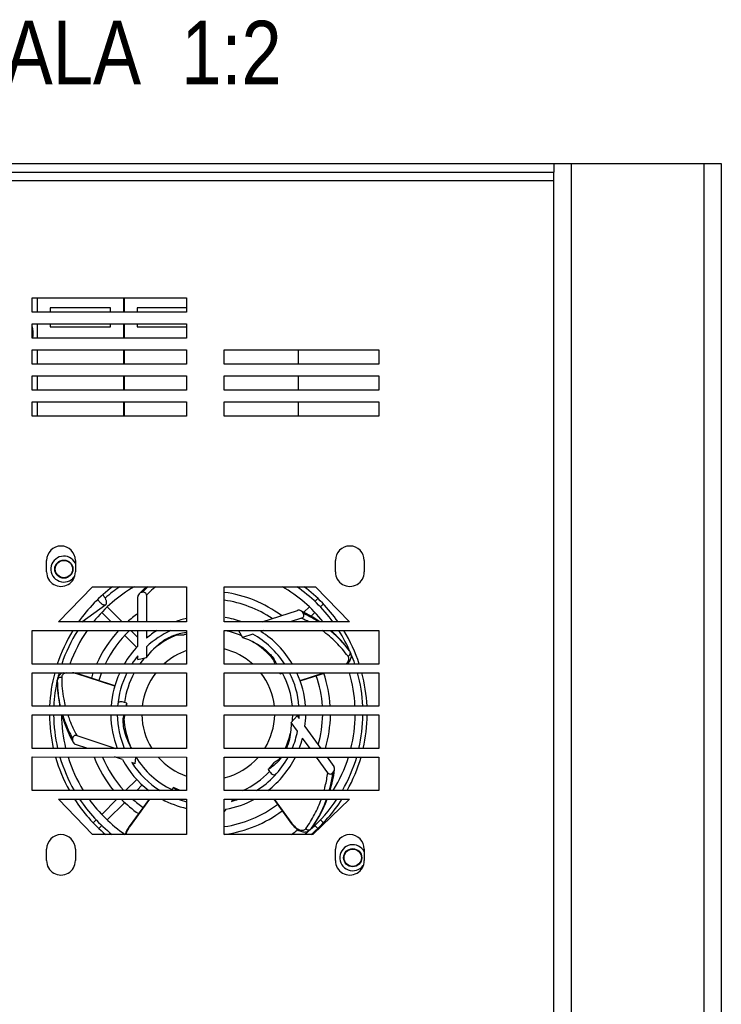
# Model space of a CAD drawing. Header units: millimetres. Extents: x 0 to 841, y 0 to 594.
# Tile 4 of 44: x 350 to 411, y 85 to 171. Entities that reach past the tile are written whole.
import ezdxf

# ---------------------------------------------------------------- set-up
doc = ezdxf.new("R2010")
doc.units = ezdxf.units.MM
doc.header["$LTSCALE"] = 46.255
doc.layers.get('0').update_dxf_attribs({"linetype": 'CONTINUOUS'})
doc.layers.add('3_ALL_AXES', color=7, linetype='CONTINUOUS')
doc.styles.get("Standard").update_dxf_attribs({"font": 'txt', "width": 0.85})

msp = doc.modelspace()

# ---------------------------------------------------------------- linework, layer by layer
at = {"color": 7, "linetype": 'CONTINUOUS'}
for p, q in [((303.961497, 158.107278), (396.711497, 158.107278)), ((396.711497, 158.107278), (396.711497, 157.357278)), ((351.986497, 146.477483), (351.986497, 145.227483)), ((359.486497, 146.477457), (359.486497, 145.227457)), ((359.536497, 146.477456), (359.536497, 145.227456)), ((353.112997, 145.607278), (353.112997, 145.227479)), ((358.359997, 145.607278), (353.112997, 145.607278)), ((358.359997, 145.227461), (358.359997, 145.607278)), ((360.662997, 145.607278), (360.662997, 145.227452)), ((364.936471, 145.607278), (360.662997, 145.607278)), ((351.986497, 144.227483), (351.986497, 142.977483)), ((353.112997, 144.227479), (353.112997, 143.957278)), ((358.359997, 143.957278), (358.359997, 144.227461)), ((359.486497, 144.227457), (359.486497, 142.977457)), ((359.536497, 144.227456), (359.536497, 142.977456)), ((360.662997, 144.227452), (360.662997, 143.957278)), ((353.112997, 143.957278), (358.359997, 143.957278)), ((360.662997, 143.957278), (364.936465, 143.957278)), ((351.986497, 141.977483), (351.986497, 140.727483)), ((359.486497, 141.977457), (359.486497, 140.727457)), ((359.536497, 141.977456), (359.536497, 140.727456)), ((374.586497, 141.977403), (374.586497, 140.727403)), ((351.986497, 139.727483), (351.986497, 138.477483)), ((359.486497, 139.727457), (359.486497, 138.477457)), ((359.536497, 139.727456), (359.536497, 138.477456)), ((374.586497, 139.727403), (374.586497, 138.477403)), ((351.986497, 137.477483), (351.986497, 136.227483)), ((359.486497, 137.477457), (359.486497, 136.227457)), ((359.536497, 137.477456), (359.536497, 136.227456)), ((374.586497, 137.477403), (374.586497, 136.227403)), ((354.720777, 122.305304), (354.701449, 122.337038)), ((355.067354, 122.759833), (355.031909, 122.77003)), ((360.711621, 118.402452), (360.711621, 120.577126)), ((361.114833, 120.976166), (361.017453, 120.953404)), ((361.464187, 120.710215), (361.464187, 118.40245)), ((376.035923, 120.179001), (376.291268, 120.434347)), ((355.879661, 118.402469), (357.939874, 119.899301)), ((359.363615, 118.402457), (358.064774, 119.701298)), ((371.462944, 118.402414), (374.532058, 119.39963)), ((375.092201, 119.235279), (375.55822, 119.701298)), ((376.51322, 119.701704), (376.768565, 119.957049)), ((358.409018, 118.40246), (357.587477, 119.224001)), ((374.891189, 118.725023), (373.898274, 118.402406)), ((375.036167, 119.139462), (374.984427, 119.225042)), ((375.708041, 118.896525), (376.035517, 119.224001)), ((360.608167, 116.203311), (359.578741, 117.232737)), ((360.711621, 117.054452), (360.113618, 117.652454)), ((360.711621, 116.306765), (360.711621, 117.652452)), ((361.464187, 117.65245), (361.464187, 117.003968)), ((364.93637, 117.321145), (364.727265, 117.272269)), ((369.415451, 117.652422), (369.772488, 117.061857)), ((370.657305, 117.349351), (369.772488, 117.061857)), ((371.590036, 117.652414), (371.366339, 117.57973)), ((361.464187, 116.258446), (361.464187, 115.328095)), ((360.711621, 115.152193), (360.711621, 115.457954)), ((360.711621, 115.152193), (361.464187, 115.328095)), ((379.029339, 115.909797), (379.029262, 115.909902)), ((379.098753, 115.800366), (379.064077, 115.857723)), ((358.722333, 112.875297), (355.364546, 113.966308)), ((372.966515, 114.002409), (373.029703, 113.897891)), ((373.029703, 113.897891), (373.238299, 113.965669)), ((374.763301, 113.291286), (376.95187, 114.002395)), ((353.733901, 113.263745), (353.733901, 113.263616)), ((353.742065, 113.393077), (353.736405, 113.326293)), ((359.770277, 111.364913), (359.56168, 111.432691)), ((359.748034, 111.102456), (359.770277, 111.364913)), ((374.494247, 110.28061), (373.9888, 109.695955)), ((374.494247, 110.28061), (374.673969, 110.033244)), ((374.535647, 108.943285), (373.9888, 109.695955)), ((375.172887, 109.346542), (376.549064, 107.452396)), ((355.426986, 108.553836), (358.816675, 107.452459)), ((375.618838, 107.4524), (374.973854, 108.340145)), ((355.066096, 108.303764), (355.057651, 108.204116)), ((356.381292, 107.452468), (355.321006, 107.796976)), ((359.38236, 106.477361), (358.68958, 106.702459)), ((360.480423, 106.120579), (360.529736, 106.702453)), ((377.152331, 105.341728), (376.163747, 106.702398)), ((377.093972, 106.702394), (377.682942, 105.891747)), ((360.480423, 106.120579), (360.189627, 106.215064)), ((372.491672, 106.205095), (371.986225, 105.620441)), ((371.986225, 105.620441), (372.115145, 105.442998)), ((377.591286, 105.331915), (377.65669, 105.407567)), ((359.659378, 103.802456), (360.612265, 104.755343)), ((360.613969, 103.802453), (361.09047, 104.278954)), ((363.791449, 104.054974), (363.662529, 103.877531)), ((364.390913, 103.802439), (363.791449, 104.054974)), ((357.587477, 101.730555), (358.909381, 103.052459)), ((358.064774, 101.253258), (359.578514, 102.766998)), ((361.687788, 103.052449), (359.95593, 100.66875)), ((368.956886, 103.052423), (368.818833, 102.862409)), ((372.476724, 103.052411), (374.021475, 100.926245)), ((368.319914, 102.175707), (368.186316, 101.991825)), ((356.854429, 100.997507), (357.109774, 101.252852)), ((357.331726, 100.52021), (357.587071, 100.775555)), ((376.291268, 100.52021), (376.035923, 100.775555)), ((376.768565, 100.997507), (376.51322, 101.252852)), ((375.64102, 100.403827), (375.67196, 100.437422)), ((375.671026, 100.436328), (375.71486, 100.48703)), ((375.75365, 100.53616), (375.753726, 100.536266)), ((378.55564, 98.194723), (378.591086, 98.184526)), ((378.902217, 98.649252), (378.921545, 98.617518))]:
    msp.add_line(p, q, dxfattribs=at)
at = {"color": 3, "linetype": 'CONTINUOUS'}
for p, q in [((396.711497, 158.107278), (411.211497, 158.107278)), ((398.211497, 158.107278), (398.211497, 18.107278)), ((411.211497, 158.107278), (411.211497, 18.107278)), ((303.961497, 157.357278), (396.711497, 157.357278)), ((396.711497, 156.607278), (396.711497, 157.357278))]:
    msp.add_line(p, q, dxfattribs=at)
at = {"color": 9, "linetype": 'CONTINUOUS'}
for p, q in [((409.711497, 158.107278), (409.711497, 18.107278)), ((396.711497, 156.607278), (303.961497, 156.607278)), ((379.043599, 115.887692), (379.027661, 115.908512)), ((379.043599, 115.887692), (379.028049, 115.908844)), ((379.043584, 115.887686), (379.029339, 115.909797)), ((379.064197, 115.857526), (379.043598, 115.887693)), ((379.043599, 115.887692), (379.078271, 115.830342)), ((379.078271, 115.830342), (379.059785, 115.854464)), ((379.078271, 115.830342), (379.060228, 115.854841)), ((379.09813, 115.801392), (379.078271, 115.830342)), ((355.352272, 113.928529), (355.364544, 113.9663)), ((358.711873, 112.836928), (355.352272, 113.928529)), ((374.74995, 113.328715), (376.823325, 114.002395)), ((353.735373, 113.290006), (353.733901, 113.263745)), ((353.735357, 113.29001), (353.741017, 113.356787)), ((353.736425, 113.326523), (353.735357, 113.290009)), ((353.735357, 113.29001), (353.736014, 113.263798)), ((353.735357, 113.29001), (353.735505, 113.263758)), ((353.741966, 113.391881), (353.741017, 113.356787)), ((353.741017, 113.356787), (353.741793, 113.326406)), ((353.741017, 113.356787), (353.741213, 113.326362)), ((361.736888, 103.052449), (359.988067, 100.645403)), ((372.525825, 103.052411), (374.05361, 100.949594)), ((359.988067, 100.645403), (359.955936, 100.668746)), ((374.05361, 100.949594), (374.021481, 100.926249)), ((375.671809, 100.437237), (375.693205, 100.465071)), ((375.737034, 100.515768), (375.693205, 100.465071)), ((375.693205, 100.465071), (375.710434, 100.490106)), ((375.693205, 100.465071), (375.71093, 100.489801)), ((375.714709, 100.486856), (375.737035, 100.515769)), ((375.737023, 100.51578), (375.75365, 100.53616)), ((375.737034, 100.515768), (375.75191, 100.53736)), ((375.737034, 100.515768), (375.752345, 100.537093))]:
    msp.add_line(p, q, dxfattribs=at)
at = {"color": 7, "linetype": 'CONTINUOUS'}
for points in [[(361.457252, 121.45245), (361.197913, 121.216322), (360.822373, 120.839909)], [(376.478493, 118.402397), (376.380494, 118.473573), (375.847156, 118.817233), (375.290242, 119.134661), (374.816203, 119.375503)], [(379.029262, 115.909902), (378.672433, 116.371373), (378.265657, 116.841479), (377.832752, 117.287245), (377.43476, 117.652393)], [(378.812828, 114.752388), (378.866455, 114.798993), (378.933723, 114.865928), (378.994495, 114.935968), (379.047991, 115.008589), (379.094155, 115.084128), (379.13224, 115.161979), (379.161223, 115.240126), (379.181094, 115.317501), (379.192288, 115.394474), (379.194904, 115.470933), (379.188984, 115.546188), (379.174635, 115.619813), (379.15179, 115.69184), (379.120391, 115.761786), (379.098001, 115.801593)], [(379.06406, 115.85774), (379.043509, 115.889745), (379.029349, 115.909804)], [(354.245338, 114.002475), (354.16678, 113.969823), (354.090208, 113.929226), (354.020828, 113.88304), (353.959272, 113.832122), (353.904972, 113.776429), (353.857914, 113.71611), (353.818469, 113.651748), (353.786802, 113.58375), (353.762948, 113.512052), (353.747237, 113.437007), (353.741953, 113.391642)], [(353.736409, 113.326269), (353.734223, 113.288297), (353.733888, 113.263745)], [(353.733901, 113.263616), (353.751336, 112.680538), (353.804103, 112.061118), (353.892316, 111.44603), (353.961991, 111.102476)], [(354.143389, 110.352476), (354.175367, 110.231076), (354.369912, 109.632655), (354.599393, 109.04114), (354.863366, 108.45699), (355.105308, 107.983511)], [(377.358724, 103.802393), (377.373408, 103.847612), (377.535437, 104.461044), (377.665234, 105.088791), (377.747802, 105.614053)], [(375.753726, 100.536266), (376.082345, 101.018233), (376.403742, 101.550371), (376.693915, 102.099837), (376.95248, 102.666271), (377.102578, 103.052394)], [(359.955936, 100.668746), (359.935092, 100.639613), (359.875411, 100.550908), (359.819945, 100.459984), (359.769217, 100.367406), (359.723603, 100.273679), (359.683432, 100.179111), (359.649068, 100.08419), (359.624715, 100.002456)], [(374.021481, 100.926249), (374.042747, 100.897423), (374.108668, 100.813251), (374.178002, 100.732402), (374.250372, 100.655549), (374.325416, 100.583205), (374.402942, 100.515776), (374.482599, 100.453762), (374.563959, 100.397653), (374.646879, 100.347815), (374.731325, 100.304523), (374.816717, 100.26837), (374.902314, 100.239933), (374.988422, 100.219371), (375.074232, 100.207207), (375.157509, 100.203792), (375.237238, 100.208804), (375.313903, 100.221944), (375.387428, 100.243083), (375.457171, 100.271968), (375.522758, 100.308366), (375.5842, 100.35235), (375.64102, 100.403827)], [(375.71487, 100.487053), (375.738959, 100.516487), (375.75366, 100.536153)]]:
    msp.add_lwpolyline(points, dxfattribs=at)
for centre, radius, start, end in [((354.311497, 122.977278), 1.125, 27.10157598, 323.36372741), ((354.972452, 121.892789), 0.634843, 91.38064512, 95.75193511), ((366.811497, 110.477278), 13.75, 127.02952378, 144.78624022), ((366.811497, 110.477278), 13.75, 35.21335546, 52.97008154), ((358.367976, 120.982671), 1.280204, 209.35904282, 216.00498656), ((366.811497, 110.477278), 8.4375, 102.84410382, 110.05028735), ((366.811497, 110.477278), 8.4375, 69.94426048, 80.11389811), ((366.811497, 110.477278), 13.75, 148.53266392, 161.87437448), ((366.811497, 110.477278), 8.4375, 121.72932216, 129.32772342), ((366.811497, 110.477278), 7.875, 114.32663889, 132.76738009), ((365.08164, 113.818917), 3.648773, 92.28537542, 103.11974466), ((366.811497, 110.477278), 7.875, 32.88971642, 60.76738009), ((366.811497, 110.477278), 8.4375, 30.446375, 57.32772342), ((366.811497, 110.477278), 13.75, 18.12521952, 31.46692994), ((366.811497, 110.477278), 8.4375, 136.29843827, 149.55261589), ((366.811497, 110.477278), 5.75, 48.06073138, 76.15618871), ((366.811497, 110.477278), 7.875, 140.76764698, 147.11633515), ((366.811497, 110.477278), 5.75, 109.0354745, 131.93886647), ((369.009094, 113.797704), 3.698517, 19.2150277, 24.91049398), ((368.860688, 113.745995), 3.855673, 15.14733177, 19.21482342), ((369.484349, 113.170307), 3.615811, 25.95397912, 31.15348007), ((366.811497, 110.477278), 13.75, 165.13805971, 177.39503504), ((366.811497, 110.477278), 8.4375, 155.30369434, 175.75102268), ((366.811497, 110.477278), 7.875, 153.40211019, 175.44708462), ((366.811497, 110.477278), 5.75, 142.16984518, 173.75439286), ((366.811497, 110.477278), 5.75, 6.24520312, 37.82975363), ((369.059395, 113.031272), 4.063789, 12.31312312, 13.8419612), ((366.811497, 110.477278), 7.875, 4.5533786, 26.59774768), ((366.811497, 110.477278), 8.4375, 4.25005953, 24.69683211), ((366.811497, 110.477278), 13.75, 2.6045591, 14.86153465), ((363.427869, 109.759176), 3.994543, 156.29780805, 160.3479058), ((366.811497, 110.477278), 13.75, 180.51867858, 192.70995896), ((366.811497, 110.477278), 8.4375, 180.84784459, 201.00960923), ((366.811497, 110.477278), 7.875, 180.90837746, 202.59347948), ((363.081907, 109.082712), 3.698517, 163.2150277, 168.91049398), ((363.062608, 109.870102), 3.6122, 172.31978387, 175.1560684), ((363.213284, 109.043532), 3.835611, 160.04274876, 163.22143592), ((366.811497, 110.477278), 5.75, 181.24850069, 211.74002066), ((366.811497, 110.477278), 5.75, 328.25958299, 358.75109341), ((366.811497, 110.477278), 7.875, 356.76764698, 359.09200398), ((366.811497, 110.477278), 8.4375, 352.29843827, 359.15211466), ((366.811497, 110.477278), 13.75, 347.28963644, 359.4809169), ((366.811497, 110.477278), 7.875, 337.40628392, 348.76738009), ((366.811497, 110.477278), 8.4375, 338.98564973, 345.32772342), ((366.811497, 110.477278), 13.75, 195.93910079, 209.05470712), ((366.811497, 110.477278), 5.75, 221.05837276, 250.96412224), ((366.811497, 110.477278), 5.75, 283.84340521, 318.94122523), ((366.811497, 110.477278), 7.875, 302.02184724, 331.34999298), ((366.811497, 110.477278), 8.4375, 307.70314735, 333.4155737), ((370.648069, 109.413851), 3.699213, 307.21531758, 312.83723501), ((370.16482, 108.7952), 3.65958, 319.1713505, 325.08235144), ((366.811497, 110.477278), 13.75, 330.94489095, 344.06049572), ((366.811497, 110.477278), 8.4375, 208.29843827, 232.30871766), ((366.811497, 110.477278), 7.875, 212.76764698, 237.97940653), ((364.494643, 103.272491), 1.028828, 143.97862261, 148.99456864), ((366.811497, 110.477278), 13.75, 212.69105589, 229.63589917), ((366.811497, 110.477278), 8.4375, 241.66842356, 257.15418877), ((366.811497, 110.477278), 7.875, 250.58772329, 256.22224697), ((366.811497, 110.477278), 8.4375, 280.29843827, 298.33090542), ((366.811497, 110.477278), 7.875, 284.76764698, 289.43204224), ((366.811497, 110.477278), 13.75, 310.36370716, 327.30854243), ((379.311497, 97.977278), 1.125, 27.11165449, 323.36372741), ((378.650542, 99.061767), 0.634843, 271.38064512, 275.75193511)]:
    msp.add_arc(centre, radius, start, end, dxfattribs=at)
at = {"color": 9, "linetype": 'CONTINUOUS'}
for centre, radius, start, end in [((369.674077, 112.664769), 11.984932, 132.82872771, 136.2440558), ((369.740575, 112.766884), 11.907801, 133.15836931, 136.41707835), ((369.734987, 108.050864), 11.854286, 60.84361474, 64.2169215), ((366.811497, 110.477278), 7.3125, 111.32229127, 130.48252093), ((366.811497, 110.477278), 7.3125, 66.80940842, 78.54002356), ((366.811497, 110.477278), 7.3125, 39.34186641, 58.42053497), ((366.811497, 110.477278), 7.3125, 138.80097391, 144.22231134), ((370.549473, 109.568321), 10.580798, 36.45165096, 36.79006394), ((378.881876, 115.719725), 0.225404, 21.70133739, 29.38949246), ((354.677764, 111.852055), 2.183279, 72.00445521, 74.13368878), ((366.811497, 110.477278), 7.3125, 151.1722758, 172.49257338), ((366.811497, 110.477278), 7.3125, 4.9039181, 28.49257338), ((353.964923, 113.33084), 0.225404, 165.70133739, 173.38949246), ((364.321682, 113.409767), 10.580798, 180.45165096, 180.79006394), ((353.973689, 113.328607), 0.234451, 158.24911909, 165.70158336), ((366.811497, 110.477278), 7.3125, 183.3414639, 202.41960339), ((366.811497, 110.477278), 7.3125, 354.80967167, 359.0213035), ((366.811497, 110.477278), 7.3125, 335.55908664, 346.41964072), ((366.811497, 110.477278), 7.3125, 211.08497952, 244.49257338), ((366.811497, 110.477278), 7.3125, 327.34183419, 328.91276896), ((366.811497, 110.477278), 7.3125, 294.08352099, 316.49257338), ((361.754477, 99.362241), 2.183279, 144.00445521, 146.13368896), ((375.81982, 102.233031), 2.183279, 216.00445521, 218.13368896), ((375.527312, 100.617671), 0.225404, 309.70133739, 317.38949246), ((367.102126, 106.641368), 10.580798, 324.45165096, 324.79006394)]:
    msp.add_arc(centre, radius, start, end, dxfattribs=at)
for points, knots in [([(362.244564, 121.45332), (362.177295, 121.394987), (361.90866, 121.156409), (361.651246, 120.905235), (361.464187, 120.710215)], [0, 0, 0, 0, 0.247834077, 1, 1, 1, 1]), ([(376.419757, 118.403842), (376.306767, 118.479863), (375.843527, 118.779213), (375.358391, 119.044427), (374.984428, 119.225042)], [0, 0, 0, 0, 0.24694299, 1, 1, 1, 1]), ([(376.351313, 118.402502), (376.247217, 118.470267), (375.821287, 118.737397), (375.377505, 118.975881), (375.036167, 119.139462)], [0, 0, 0, 0, 0.247073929, 1, 1, 1, 1]), ([(378.902883, 115.426063), (378.592497, 115.84885), (377.905681, 116.652123), (377.103438, 117.340255), (376.678325, 117.653093)], [0, 0, 0, 0, 0.498419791, 1, 1, 1, 1]), ([(379.022949, 115.904999), (378.662397, 116.387133), (378.123614, 116.991214), (377.521495, 117.524036), (377.366572, 117.653328)], [0, 0, 0, 0, 0.748967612, 1, 1, 1, 1]), ([(379.028049, 115.908844), (378.674697, 116.388243), (378.147584, 116.990339), (377.558432, 117.524309), (377.406959, 117.653967)], [0, 0, 0, 0, 0.749178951, 1, 1, 1, 1]), ([(378.722204, 114.752278), (378.782952, 114.805899), (378.884097, 114.914788), (378.974416, 115.100527), (378.982147, 115.280794), (378.934348, 115.383191), (378.902883, 115.426063)], [0, 0, 0, 0, 0.317041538, 0.57460331, 0.791926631, 1, 1, 1, 1]), ([(378.902883, 115.426063), (378.961002, 115.450088), (379.063269, 115.529355), (379.107888, 115.652921), (379.108164, 115.712525)], [0, 0, 0, 0, 0.513404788, 1, 1, 1, 1]), ([(354.120538, 113.580766), (354.064776, 113.594194), (353.947224, 113.593028), (353.844044, 113.534246), (353.806427, 113.494139)], [0, 0, 0, 0, 0.510540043, 1, 1, 1, 1]), ([(354.54894, 114.002801), (354.483856, 113.989396), (354.366227, 113.952473), (354.22298, 113.854578), (354.13682, 113.72541), (354.12031, 113.628104), (354.120538, 113.580766)], [0, 0, 0, 0, 0.305401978, 0.559651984, 0.782434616, 1, 1, 1, 1]), ([(354.120538, 113.580766), (354.123633, 112.956241), (354.202243, 112.119915), (354.380904, 111.305256), (354.431835, 111.102283)], [0, 0, 0, 0, 0.749021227, 1, 1, 1, 1]), ([(353.735505, 113.263758), (353.739233, 112.719991), (353.799971, 111.99292), (353.936065, 111.280067), (353.974783, 111.102433)], [0, 0, 0, 0, 0.749437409, 1, 1, 1, 1]), ([(353.74189, 113.263871), (353.749396, 112.71964), (353.816207, 111.992154), (353.959322, 111.279841), (353.999877, 111.102293)], [0, 0, 0, 0, 0.749284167, 1, 1, 1, 1]), ([(354.167499, 110.35227), (354.221755, 110.169152), (354.462031, 109.431214), (354.781079, 108.719475), (355.057651, 108.204117)], [0, 0, 0, 0, 0.246158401, 1, 1, 1, 1]), ([(354.200843, 110.352386), (354.254606, 110.177833), (354.491264, 109.474429), (354.800113, 108.795797), (355.066096, 108.303764)], [0, 0, 0, 0, 0.246162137, 1, 1, 1, 1]), ([(354.649934, 110.352278), (354.700583, 110.199327), (354.91996, 109.58362), (355.194356, 108.987804), (355.426986, 108.553836)], [0, 0, 0, 0, 0.246545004, 1, 1, 1, 1]), ([(376.83512, 103.802038), (376.869999, 103.926765), (377.002231, 104.434112), (377.098717, 104.950658), (377.152331, 105.341728)], [0, 0, 0, 0, 0.247047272, 1, 1, 1, 1]), ([(377.282868, 103.80214), (377.316874, 103.926098), (377.445735, 104.430358), (377.539423, 104.94349), (377.591286, 105.331915)], [0, 0, 0, 0, 0.246994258, 1, 1, 1, 1]), ([(377.322848, 103.80145), (377.35978, 103.93141), (377.499647, 104.460367), (377.600926, 104.999391), (377.656689, 105.407567)], [0, 0, 0, 0, 0.246961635, 1, 1, 1, 1]), ([(375.254515, 100.506945), (375.534444, 100.896279), (376.043285, 101.715782), (376.432098, 102.598675), (376.595477, 103.051762)], [0, 0, 0, 0, 0.498896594, 1, 1, 1, 1]), ([(375.747113, 100.540755), (376.018771, 100.925715), (376.512279, 101.735253), (376.888967, 102.605378), (377.047343, 103.051733)], [0, 0, 0, 0, 0.498698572, 1, 1, 1, 1]), ([(375.752345, 100.537093), (376.028306, 100.92245), (376.530651, 101.732601), (376.916906, 102.604185), (377.08001, 103.051362)], [0, 0, 0, 0, 0.498938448, 1, 1, 1, 1]), ([(374.102514, 100.884859), (374.199337, 100.761539), (374.358566, 100.596973), (374.599553, 100.440736), (374.805234, 100.353658), (375.012419, 100.33662), (375.173482, 100.414882), (375.230952, 100.474184), (375.254515, 100.506945)], [0, 0, 0, 0, 0.34002152, 0.48948989, 0.619497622, 0.824523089, 0.912484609, 1, 1, 1, 1]), ([(359.941613, 100.578888), (359.910152, 100.532004), (359.799646, 100.352409), (359.716525, 100.153599), (359.684963, 100.00226)], [0, 0, 0, 0, 0.267521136, 1, 1, 1, 1]), ([(375.254515, 100.506945), (375.291734, 100.463305), (375.387521, 100.395153), (375.505546, 100.382061), (375.559554, 100.392398)], [0, 0, 0, 0, 0.510540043, 1, 1, 1, 1])]:
    msp.add_open_spline(points, degree=3, knots=knots, dxfattribs=at)
at = {"color": 7, "linetype": 'CONTINUOUS'}
for points, knots in [([(357.813009, 120.579326), (357.802291, 120.594079), (357.758796, 120.651304), (357.710559, 120.704953), (357.672074, 120.742315)], [0, 0, 0, 0, 0.253718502, 1, 1, 1, 1]), ([(357.939874, 119.899301), (357.955829, 119.910894), (357.98456, 119.942969), (358.008072, 120.007512), (358.014052, 120.085672), (358.003885, 120.175055), (357.977615, 120.272861), (357.920645, 120.413043), (357.86007, 120.514552), (357.813009, 120.579326)], [0, 0, 0, 0, 0.079351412, 0.167915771, 0.27170738, 0.392124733, 0.528283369, 0.677862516, 1, 1, 1, 1]), ([(360.822374, 120.839907), (360.772529, 120.787789), (360.722337, 120.697766), (360.711621, 120.601416), (360.711621, 120.577126)], [0, 0, 0, 0, 0.748047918, 1, 1, 1, 1]), ([(361.464187, 120.710215), (361.464187, 120.752411), (361.447214, 120.838251), (361.364414, 120.940893), (361.242736, 120.99038), (361.155954, 120.985777), (361.114833, 120.976166)], [0, 0, 0, 0, 0.25017832, 0.499830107, 0.749623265, 1, 1, 1, 1]), ([(357.332335, 120.230096), (357.379396, 120.165322), (357.457218, 120.076344), (357.572935, 119.978843), (357.657835, 119.923635), (357.739702, 119.886346), (357.815884, 119.867879), (357.884534, 119.870296), (357.923918, 119.887709), (357.939874, 119.899301)], [0, 0, 0, 0, 0.322137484, 0.471716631, 0.607875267, 0.72829262, 0.832084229, 0.920648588, 1, 1, 1, 1]), ([(374.816202, 119.375501), (374.751232, 119.406801), (374.650105, 119.426718), (374.555159, 119.407136), (374.532058, 119.39963)], [0, 0, 0, 0, 0.748047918, 1, 1, 1, 1]), ([(374.891189, 118.725023), (374.931318, 118.738062), (375.007687, 118.780721), (375.079784, 118.891133), (375.089205, 119.022168), (375.058025, 119.103306), (375.036167, 119.139462)], [0, 0, 0, 0, 0.25016014, 0.499709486, 0.749512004, 1, 1, 1, 1]), ([(361.464187, 115.328095), (361.759279, 115.722033), (362.372884, 116.416937), (363.144989, 116.943254), (363.533163, 117.123133)], [0, 0, 0, 0, 0.534987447, 1, 1, 1, 1]), ([(363.533163, 117.123133), (363.591585, 117.150205), (363.824892, 117.251477), (364.068481, 117.329223), (364.253416, 117.372449)], [0, 0, 0, 0, 0.253192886, 1, 1, 1, 1]), ([(363.887678, 117.265033), (363.956303, 117.273373), (364.235379, 117.299272), (364.517237, 117.293174), (364.727265, 117.272269)], [0, 0, 0, 0, 0.24671927, 1, 1, 1, 1]), ([(369.772488, 117.061857), (370.238334, 116.902942), (371.088842, 116.534106), (371.827992, 115.962431), (372.119019, 115.648841)], [0, 0, 0, 0, 0.534987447, 1, 1, 1, 1]), ([(372.119019, 115.648841), (372.16282, 115.601645), (372.331232, 115.411051), (372.480445, 115.203409), (372.578704, 115.040883)], [0, 0, 0, 0, 0.253192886, 1, 1, 1, 1]), ([(359.56168, 111.432691), (359.493741, 111.454765), (359.362974, 111.483504), (359.182758, 111.479532), (359.043591, 111.428915), (358.99204, 111.356605), (358.98343, 111.321854)], [0, 0, 0, 0, 0.333176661, 0.618101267, 0.833020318, 1, 1, 1, 1]), ([(360.183157, 107.452397), (359.928546, 107.887366), (359.621329, 108.565674), (359.448099, 109.505402), (359.444753, 109.956163), (359.463309, 110.175123)], [0, 0, 0, 0, 0.529494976, 0.76914323, 1, 1, 1, 1]), ([(373.9888, 109.695955), (373.985746, 109.48672), (373.947881, 108.724949), (373.788066, 107.962276), (373.574846, 107.450758)], [0, 0, 0, 0, 0.274099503, 1, 1, 1, 1]), ([(355.426986, 108.553836), (355.386856, 108.566875), (355.299972, 108.577259), (355.176767, 108.530229), (355.092101, 108.429798), (355.069662, 108.345842), (355.066096, 108.303764)], [0, 0, 0, 0, 0.25017832, 0.499830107, 0.749623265, 1, 1, 1, 1]), ([(355.10531, 107.983512), (355.139475, 107.920001), (355.209581, 107.844446), (355.297905, 107.804482), (355.321006, 107.796976)], [0, 0, 0, 0, 0.748052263, 1, 1, 1, 1]), ([(372.933908, 106.40257), (372.867518, 106.325775), (372.586027, 106.026408), (372.253086, 105.776482), (371.986225, 105.620441)], [0, 0, 0, 0, 0.247204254, 1, 1, 1, 1]), ([(372.885397, 106.467915), (372.854292, 106.444279), (372.727136, 106.35073), (372.594212, 106.265054), (372.491672, 106.205095)], [0, 0, 0, 0, 0.247488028, 1, 1, 1, 1]), ([(377.7478, 105.614053), (377.757491, 105.685516), (377.745184, 105.787848), (377.697219, 105.872096), (377.682942, 105.891747)], [0, 0, 0, 0, 0.74804885, 1, 1, 1, 1]), ([(372.115145, 105.442998), (372.156878, 105.385556), (372.245242, 105.285927), (372.392526, 105.183323), (372.534, 105.1418), (372.618332, 105.168547), (372.646026, 105.191058)], [0, 0, 0, 0, 0.332492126, 0.617390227, 0.832870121, 1, 1, 1, 1]), ([(377.152331, 105.341728), (377.17713, 105.307595), (377.241297, 105.248146), (377.368583, 105.213694), (377.496121, 105.245224), (377.563655, 105.299953), (377.591286, 105.331915)], [0, 0, 0, 0, 0.250139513, 0.499694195, 0.74951077, 1, 1, 1, 1]), ([(364.108847, 103.800089), (364.081566, 103.819746), (363.9725, 103.900541), (363.8677, 103.987075), (363.791449, 104.054974)], [0, 0, 0, 0, 0.247743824, 1, 1, 1, 1])]:
    msp.add_open_spline(points, degree=3, knots=knots, dxfattribs=at)
for points in [[(361.017453, 120.953404), (360.944197, 120.936282), (360.874372, 120.894276), (360.822374, 120.839907)], [(374.984427, 119.225042), (374.945505, 119.289422), (374.883978, 119.34285), (374.816202, 119.375501)], [(355.057651, 108.204116), (355.051298, 108.129154), (355.06967, 108.049766), (355.10531, 107.983512)], [(377.65669, 105.407567), (377.705891, 105.464479), (377.73769, 105.539504), (377.7478, 105.614053)]]:
    msp.add_open_spline(points, degree=3, dxfattribs=at)
at = {"color": 9, "linetype": 'CONTINUOUS'}
for points in [[(379.108164, 115.712525), (379.108307, 115.743226), (379.102669, 115.774552), (379.091304, 115.803072)], [(353.806427, 113.494139), (353.785113, 113.471414), (353.767467, 113.444428), (353.75593, 113.415488)], [(355.274658, 113.952156), (355.201112, 113.973055), (355.126327, 113.990114), (355.050883, 114.002524)], [(375.559554, 100.392398), (375.599884, 100.400117), (375.639716, 100.418005), (375.671297, 100.444248)]]:
    msp.add_open_spline(points, degree=3, dxfattribs=at)
at = {"layer": '3_ALL_AXES', "color": 9, "linetype": 'CONTINUOUS'}
msp.add_line((396.711497, 18.546029), (396.711497, 156.607278), dxfattribs=at)
at = {"layer": '3_ALL_AXES', "color": 3, "linetype": 'CONTINUOUS'}
for p, q in [((351.561469, 145.227485), (351.561474, 146.477485)), ((351.561474, 146.477485), (364.936474, 146.477437)), ((364.936474, 146.477437), (364.936469, 145.227437)), ((364.936469, 145.227437), (351.561469, 145.227485)), ((351.561461, 142.977485), (351.561466, 144.227485)), ((351.561466, 144.227485), (364.936466, 144.227437)), ((364.936466, 144.227437), (364.936461, 142.977437)), ((364.936461, 142.977437), (351.561461, 142.977485)), ((351.561453, 140.727485), (351.561458, 141.977485)), ((351.561458, 141.977485), (364.936458, 141.977437)), ((364.936458, 141.977437), (364.936453, 140.727437)), ((368.186453, 140.727426), (368.186458, 141.977426)), ((368.186458, 141.977426), (381.561458, 141.977379)), ((381.561458, 141.977379), (381.561453, 140.727379)), ((364.936453, 140.727437), (351.561453, 140.727485)), ((381.561453, 140.727379), (368.186453, 140.727426)), ((351.561445, 138.477485), (351.56145, 139.727485)), ((351.56145, 139.727485), (364.93645, 139.727437)), ((364.93645, 139.727437), (364.936445, 138.477437)), ((368.186445, 138.477426), (368.18645, 139.727426)), ((368.18645, 139.727426), (381.56145, 139.727379)), ((381.56145, 139.727379), (381.561445, 138.477379)), ((364.936445, 138.477437), (351.561445, 138.477485)), ((381.561445, 138.477379), (368.186445, 138.477426)), ((351.561437, 136.227485), (351.561442, 137.477485)), ((351.561442, 137.477485), (364.936442, 137.477437)), ((364.936442, 137.477437), (364.936437, 136.227437)), ((368.186437, 136.227426), (368.186442, 137.477426)), ((368.186442, 137.477426), (381.561442, 137.477379)), ((381.561442, 137.477379), (381.561437, 136.227379)), ((364.936437, 136.227437), (351.561437, 136.227485)), ((381.561437, 136.227379), (368.186437, 136.227426)), ((352.81139, 122.72748), (352.811393, 123.72748)), ((355.311393, 123.727471), (355.31139, 122.727471)), ((377.81139, 122.727392), (377.811393, 123.727392)), ((380.311393, 123.727383), (380.31139, 122.727383)), ((353.845028, 118.402477), (356.777732, 121.452466)), ((356.777732, 121.452466), (364.936385, 121.452437)), ((364.936385, 121.452437), (364.936374, 118.402437)), ((368.186374, 118.402426), (368.186385, 121.452426)), ((368.186385, 121.452426), (376.086713, 121.452398)), ((376.086713, 121.452398), (379.019395, 118.402388)), ((364.936374, 118.402437), (353.845028, 118.402477)), ((379.019395, 118.402388), (368.186374, 118.402426)), ((351.561361, 114.752485), (351.561372, 117.652485)), ((351.561372, 117.652485), (364.936372, 117.652437)), ((364.936372, 117.652437), (364.936361, 114.752437)), ((368.186361, 114.752426), (368.186372, 117.652426)), ((368.186372, 117.652426), (381.561372, 117.652379)), ((381.561372, 117.652379), (381.561361, 114.752379)), ((364.936361, 114.752437), (351.561361, 114.752485)), ((381.561361, 114.752379), (368.186361, 114.752426)), ((351.561348, 111.102485), (351.561359, 114.002485)), ((351.561359, 114.002485), (364.936359, 114.002437)), ((364.936359, 114.002437), (364.936348, 111.102437)), ((368.186348, 111.102426), (368.186359, 114.002426)), ((368.186359, 114.002426), (381.561359, 114.002379)), ((381.561359, 114.002379), (381.561348, 111.102379)), ((364.936348, 111.102437), (351.561348, 111.102485)), ((381.561348, 111.102379), (368.186348, 111.102426)), ((351.561336, 107.452485), (351.561346, 110.352485)), ((351.561346, 110.352485), (364.936346, 110.352437)), ((364.936346, 110.352437), (364.936336, 107.452437)), ((368.186336, 107.452426), (368.186346, 110.352426)), ((368.186346, 110.352426), (381.561346, 110.352379)), ((381.561346, 110.352379), (381.561336, 107.452379)), ((351.561323, 103.802485), (351.561333, 106.702485)), ((351.561333, 106.702485), (364.936333, 106.702437)), ((364.936336, 107.452437), (351.561336, 107.452485)), ((364.936333, 106.702437), (364.936323, 103.802437)), ((368.186323, 103.802426), (368.186333, 106.702426)), ((368.186333, 106.702426), (381.561333, 106.702379)), ((381.561336, 107.452379), (368.186336, 107.452426)), ((381.561333, 106.702379), (381.561323, 103.802379)), ((364.936323, 103.802437), (351.561323, 103.802485)), ((381.561323, 103.802379), (368.186323, 103.802426)), ((356.777656, 100.002466), (353.844974, 103.052477)), ((353.844974, 103.052477), (364.93632, 103.052437)), ((364.93632, 103.052437), (364.936309, 100.002437)), ((368.186309, 100.002426), (368.18632, 103.052426)), ((368.18632, 103.052426), (379.01934, 103.052388)), ((379.01934, 103.052388), (375.84733, 100.002399)), ((364.936309, 100.002437), (356.777656, 100.002466)), ((375.84733, 100.002399), (368.186309, 100.002426)), ((352.811301, 97.72748), (352.811305, 98.72748)), ((355.311305, 98.727471), (355.311301, 97.727471)), ((377.811301, 97.727392), (377.811305, 98.727392)), ((380.311305, 98.727383), (380.311301, 97.727383))]:
    msp.add_line(p, q, dxfattribs=at)
at = {"layer": '3_ALL_AXES', "color": 7, "linetype": 'CONTINUOUS'}
for centre, radius in [((354.311497, 122.977278), 0.7875), ((354.311497, 122.977278), 0.75), ((379.311497, 97.977278), 0.7875), ((379.311497, 97.977278), 0.75)]:
    msp.add_circle(centre, radius, dxfattribs=at)
for centre, radius, start, end in [((349.161497, 143.357278), 2.5, 351.23093217, 15.94178523), ((366.811497, 110.477278), 12.7125, 120.29594907, 141.42746844), ((366.811497, 110.477278), 13.3875, 124.91966738, 131.79200626), ((366.811497, 110.477278), 12.7125, 38.57212057, 59.70365801), ((366.811497, 110.477278), 13.3875, 36.30788219, 55.07991865), ((366.811497, 110.477278), 10.575, 53.23882803, 82.52861965), ((366.811497, 110.477278), 9.9, 56.04866592, 82.0147559), ((366.811497, 110.477278), 13.3875, 142.44628663, 143.6917098), ((366.811497, 110.477278), 10.575, 125.23414351, 131.45851598), ((366.811497, 110.477278), 13.3875, 147.58670069, 161.37383773), ((366.811497, 110.477278), 12.7125, 145.62739864, 160.34457596), ((366.811497, 110.477278), 10.575, 137.27038737, 156.14719091), ((366.811497, 110.477278), 9.9, 133.53000778, 154.40646993), ((366.811497, 110.477278), 13.3875, 23.42941326, 32.41289853), ((366.811497, 110.477278), 13.3875, 18.625759, 22.4738866), ((366.811497, 110.477278), 13.3875, 164.72863549, 166.51545673), ((366.811497, 110.477278), 10.575, 160.52403901, 163.18708365), ((366.811497, 110.477278), 9.9, 159.13912308, 163.26824954), ((366.811497, 110.477278), 9.9, 3.62119527, 19.26824954), ((366.811497, 110.477278), 10.575, 3.38962808, 19.18703649), ((366.811497, 110.477278), 12.7125, 2.81865842, 16.10037401), ((366.811497, 110.477278), 13.3875, 2.67633437, 15.27095972), ((366.811497, 110.477278), 13.3875, 167.42924008, 177.32326055), ((366.811497, 110.477278), 13.3875, 180.5343204, 193.06069734), ((366.811497, 110.477278), 12.7125, 180.56270216, 193.76570994), ((366.811497, 110.477278), 9.9, 344.04866592, 359.27691891), ((366.811497, 110.477278), 10.575, 343.3758699, 359.32308884), ((366.811497, 110.477278), 12.7125, 346.23388242, 359.4368924), ((366.811497, 110.477278), 13.3875, 346.93889857, 359.46527416), ((366.811497, 110.477278), 13.3875, 196.37759928, 209.90761675), ((366.811497, 110.477278), 12.7125, 197.2782663, 211.68160958), ((366.811497, 110.477278), 10.575, 200.91942108, 219.14988188), ((366.811497, 110.477278), 9.9, 202.42198344, 222.40239337), ((366.811497, 110.477278), 12.7125, 328.31798648, 342.72132738), ((366.811497, 110.477278), 13.3875, 330.09198286, 343.62199237), ((366.811497, 110.477278), 13.3875, 213.69365374, 231.49235221), ((366.811497, 110.477278), 12.7125, 215.7407867, 235.50664683), ((366.811497, 110.477278), 10.575, 224.61317236, 235.18725306), ((366.811497, 110.477278), 9.9, 228.60328132, 235.26824954), ((366.811497, 110.477278), 9.9, 277.98483927, 307.26824954), ((366.811497, 110.477278), 13.3875, 311.42909391, 326.30593906), ((366.811497, 110.477278), 12.7125, 323.85034926, 324.25880229), ((366.811497, 110.477278), 10.575, 277.80007376, 307.1871994), ((366.811497, 110.477278), 12.7125, 304.49294366, 307.55564434), ((366.811497, 110.477278), 13.3875, 308.50725138, 310.49058696)]:
    msp.add_arc(centre, radius, start, end, dxfattribs=at)
at = {"layer": '3_ALL_AXES', "color": 3, "linetype": 'CONTINUOUS'}
for centre, start, end in [((354.061393, 123.727476), 359.99979731, 179.99979731), ((379.061393, 123.727387), 359.99979731, 179.99979731), ((354.06139, 122.727476), 179.99979731, 359.99979731), ((379.06139, 122.727387), 179.99979731, 359.99979731), ((354.061305, 98.727476), 359.99979731, 179.99979731), ((379.061305, 98.727387), 359.99979731, 179.99979731), ((354.061301, 97.727476), 179.99979731, 359.99979731), ((379.061301, 97.727387), 179.99979731, 359.99979731)]:
    msp.add_arc(centre, 1.25, start, end, dxfattribs=at)

# ---------------------------------------------------------------- texts
at = {"color": 2, "linetype": 'CONTINUOUS', "insert": (373.160875, 170.46648), "char_height": 5.5, "width": 61.48214286, "attachment_point": 3, "line_spacing_factor": 0.9}
msp.add_mtext('SCALA  1:2', dxfattribs=at)

doc.saveas('drawing.dxf')
